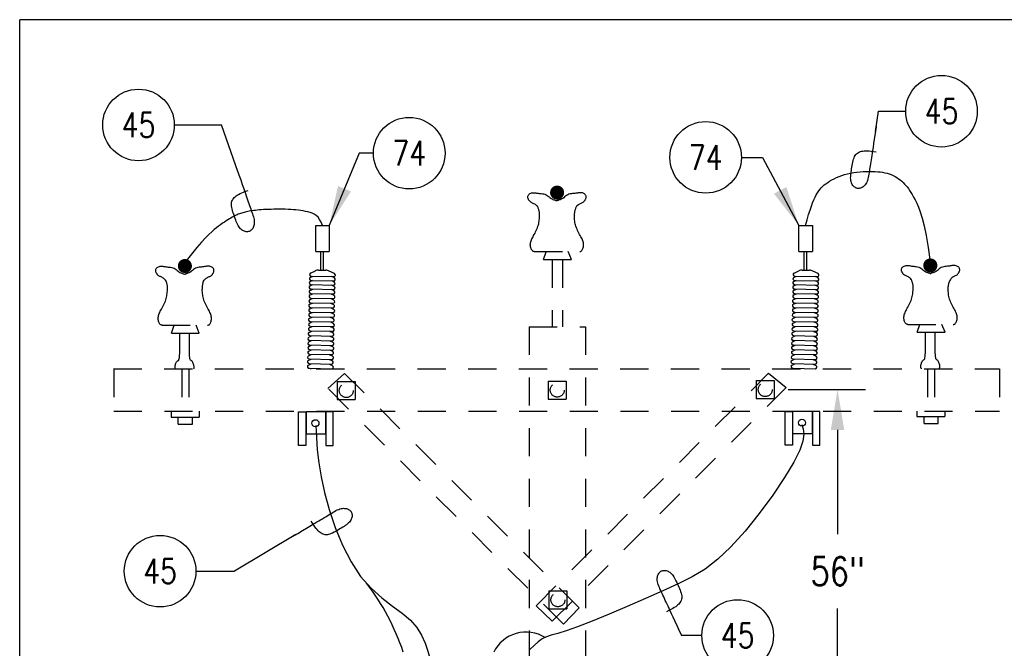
# Model space of a CAD drawing. Extents: x 0 to 7.1, y 0 to 9.85.
# Tile 3 of 4: x 0 to 4.37, y 7.06 to 9.85. Entities that reach past the tile are written whole.
import ezdxf
from ezdxf.enums import TextEntityAlignment as Align

# ---------------------------------------------------------------- set-up
doc = ezdxf.new("R2010")
doc.units = 0
doc.header["$MEASUREMENT"] = 0
doc.linetypes.add('HIDDEN2', pattern=[0.1875, 0.125, -0.0625])
doc.layers.get('0').update_dxf_attribs({"color": 2, "linetype": 'CONTINUOUS'})
doc.layers.add('E-DETL', color=2, linetype='CONTINUOUS')
doc.layers.add('E-DETL-TEXT', color=3, linetype='CONTINUOUS')
doc.styles.add('ROMANS', font='ROMANS.SHX', dxfattribs={"width": 0.8})
doc.styles.get("Standard").update_dxf_attribs({"font": 'ROMANS.SHX', "width": 0.8, "height": 0.125})

# ---------------------------------------------------------------- blocks, each defined once
blk = doc.blocks.new('LOOP')
blk.add_lwpolyline([(-1.119, 0), (-1.115, 0), (-0.947, 0), (-0.809, 0), (-0.694, 0), (-0.6, 0), (-0.523, 0), (-0.456, 0), (-0.397, 0), (-0.341, 0), (-0.288, 0), (-0.238, 0), (-0.189, 0), (-0.142, 0), (-0.097, 0), (-0.053, 0), (-0.01, 0), (0.033, 0), (0.074, 0), (0.114, -0.001), (0.153, -0.003), (0.19, -0.006), (0.226, -0.011), (0.259, -0.017), (0.289, -0.025), (0.317, -0.036), (0.343, -0.048), (0.365, -0.063), (0.386, -0.079), (0.403, -0.095), (0.419, -0.113), (0.432, -0.131), (0.442, -0.15), (0.45, -0.168), (0.456, -0.186), (0.46, -0.204), (0.461, -0.223), (0.46, -0.241), (0.456, -0.259), (0.45, -0.277), (0.442, -0.295), (0.432, -0.313), (0.419, -0.331), (0.404, -0.348), (0.387, -0.365), (0.367, -0.38), (0.345, -0.394), (0.32, -0.406), (0.293, -0.416), (0.264, -0.425), (0.232, -0.431), (0.198, -0.435), (0.162, -0.438), (0.124, -0.44), (0.086, -0.441), (0.045, -0.441), (0.004, -0.441), (-0.038, -0.441), (-0.08, -0.441), (-0.122, -0.44), (-0.163, -0.438), (-0.202, -0.435), (-0.24, -0.43), (-0.275, -0.424), (-0.307, -0.416), (-0.336, -0.405), (-0.362, -0.392), (-0.384, -0.377), (-0.404, -0.359), (-0.421, -0.339), (-0.436, -0.316), (-0.45, -0.292), (-0.461, -0.264), (-0.471, -0.235), (-0.48, -0.202), (-0.488, -0.166), (-0.494, -0.125), (-0.499, -0.08), (-0.502, -0.03), (-0.505, 0.027), (-0.505, 0.09)])

msp = doc.modelspace()

# ---------------------------------------------------------------- linework, layer by layer
at = {"layer": 'E-DETL'}
for p in [(7.1036, 9.8484), (0, 0)]:
    msp.add_line(p, (0, 9.8484), dxfattribs=at)
at = {"layer": 'E-DETL', "color": 4}
for p, q in [((1.3145, 8.9337), (1.3743, 8.9337)), ((1.3145, 8.819), (1.3145, 8.9337)), ((1.3743, 8.9337), (1.3743, 8.819)), ((3.4607, 8.9337), (3.5205, 8.9337)), ((3.4607, 8.819), (3.4607, 8.9337)), ((3.5205, 8.9337), (3.5205, 8.819)), ((1.3145, 8.819), (1.3743, 8.819)), ((1.3377, 8.7361), (1.3377, 8.819)), ((1.3492, 8.7359), (1.3492, 8.819)), ((3.4607, 8.819), (3.5205, 8.819)), ((3.4839, 8.7362), (3.4839, 8.819)), ((3.4954, 8.7359), (3.4954, 8.819)), ((1.2907, 8.7037), (1.3028, 8.7091)), ((1.2915, 8.7231), (1.3137, 8.7329)), ((1.2954, 8.7093), (1.3954, 8.7071)), ((1.3275, 8.7364), (1.36, 8.7357)), ((1.3986, 8.7207), (1.374, 8.7314)), ((1.3979, 8.7013), (1.3849, 8.707)), ((3.4385, 8.7037), (3.4506, 8.7091)), ((3.4393, 8.7231), (3.4603, 8.7324)), ((3.4432, 8.7093), (3.5432, 8.7071)), ((3.4753, 8.7364), (3.5078, 8.7357)), ((3.5464, 8.7207), (3.5218, 8.7314)), ((3.5457, 8.7013), (3.5326, 8.707)), ((1.29, 8.666), (1.3021, 8.6714)), ((1.2901, 8.6857), (1.3022, 8.6911)), ((1.294, 8.6719), (1.3939, 8.6697)), ((1.2947, 8.6899), (1.3946, 8.6877)), ((1.3971, 8.6636), (1.3841, 8.6693)), ((1.3972, 8.6833), (1.3842, 8.689)), ((3.4377, 8.666), (3.4499, 8.6714)), ((3.4378, 8.6857), (3.45, 8.6911)), ((3.4418, 8.6719), (3.5417, 8.6697)), ((3.4425, 8.6899), (3.5424, 8.6877)), ((3.5449, 8.6636), (3.5319, 8.6693)), ((3.545, 8.6833), (3.532, 8.689)), ((1.2895, 8.646), (1.3016, 8.6513)), ((1.2897, 8.6257), (1.3019, 8.6311)), ((1.2935, 8.6321), (1.3934, 8.63)), ((1.2939, 8.6522), (1.3938, 8.65)), ((1.3967, 8.6436), (1.3837, 8.6492)), ((1.3969, 8.6233), (1.3839, 8.629)), ((3.4373, 8.646), (3.4494, 8.6513)), ((3.4375, 8.6257), (3.4496, 8.6311)), ((3.4413, 8.6321), (3.5412, 8.63)), ((3.4417, 8.6522), (3.5416, 8.65)), ((3.5445, 8.6436), (3.5315, 8.6492)), ((3.5447, 8.6233), (3.5317, 8.629)), ((1.288, 8.5845), (1.3002, 8.5898)), ((1.2886, 8.6049), (1.3008, 8.6102)), ((1.2926, 8.591), (1.3925, 8.5889)), ((1.2937, 8.6119), (1.3936, 8.6097)), ((1.3952, 8.5821), (1.3822, 8.5877)), ((1.3958, 8.6024), (1.3828, 8.6081)), ((3.4358, 8.5845), (3.448, 8.5898)), ((3.4364, 8.6049), (3.4485, 8.6102)), ((3.4404, 8.591), (3.5403, 8.5889)), ((3.4415, 8.6119), (3.5414, 8.6097)), ((3.543, 8.5821), (3.53, 8.5877)), ((3.5436, 8.6024), (3.5306, 8.6081)), ((1.2863, 8.5217), (1.2984, 8.5271)), ((1.2878, 8.5427), (1.2999, 8.5481)), ((1.2885, 8.5638), (1.3006, 8.5691)), ((1.2918, 8.5289), (1.3917, 8.5267)), ((1.292, 8.5706), (1.3919, 8.5685)), ((1.2924, 8.5499), (1.3923, 8.5478)), ((1.395, 8.5403), (1.3819, 8.546)), ((1.3956, 8.5614), (1.3826, 8.567)), ((3.4341, 8.5217), (3.4462, 8.5271)), ((3.4356, 8.5427), (3.4477, 8.5481)), ((3.4363, 8.5638), (3.4484, 8.5691)), ((3.4396, 8.5289), (3.5395, 8.5267)), ((3.4398, 8.5706), (3.5397, 8.5685)), ((3.4402, 8.5499), (3.5401, 8.5478)), ((3.5428, 8.5403), (3.5297, 8.546)), ((3.5434, 8.5614), (3.5304, 8.567)), ((1.2861, 8.4801), (1.2982, 8.4854)), ((1.287, 8.5009), (1.2991, 8.5063)), ((1.2902, 8.5079), (1.3902, 8.5057)), ((1.291, 8.4871), (1.3909, 8.4849)), ((1.3933, 8.4777), (1.3803, 8.4833)), ((1.3934, 8.5193), (1.3804, 8.525)), ((1.3942, 8.4985), (1.3812, 8.5042)), ((3.4339, 8.4801), (3.446, 8.4854)), ((3.4348, 8.5009), (3.4469, 8.5063)), ((3.438, 8.5079), (3.5379, 8.5057)), ((3.4388, 8.4871), (3.5387, 8.4849)), ((3.5411, 8.4777), (3.5281, 8.4833)), ((3.5412, 8.5193), (3.5282, 8.525)), ((3.542, 8.4985), (3.5289, 8.5042)), ((1.2844, 8.4383), (1.2965, 8.4436)), ((1.2851, 8.4593), (1.2972, 8.4646)), ((1.2891, 8.4454), (1.389, 8.4433)), ((1.2901, 8.4662), (1.39, 8.4641)), ((1.3915, 8.4359), (1.3785, 8.4416)), ((1.3923, 8.4568), (1.3792, 8.4625)), ((3.4322, 8.4383), (3.4443, 8.4436)), ((3.4329, 8.4593), (3.445, 8.4646)), ((3.4369, 8.4454), (3.5368, 8.4433)), ((3.4379, 8.4662), (3.5378, 8.4641)), ((3.5393, 8.4359), (3.5263, 8.4416)), ((3.54, 8.4568), (3.527, 8.4625)), ((1.2842, 8.3971), (1.2963, 8.4024)), ((1.2843, 8.4175), (1.2964, 8.4228)), ((1.2883, 8.4244), (1.3883, 8.4223)), ((1.2883, 8.4036), (1.3882, 8.4015)), ((1.3914, 8.3947), (1.3783, 8.4003)), ((1.3915, 8.415), (1.3784, 8.4207)), ((3.432, 8.3971), (3.4441, 8.4024)), ((3.4321, 8.4175), (3.4442, 8.4228)), ((3.4361, 8.4244), (3.536, 8.4223)), ((3.4361, 8.4036), (3.536, 8.4015)), ((3.5391, 8.3947), (3.5261, 8.4003)), ((3.5393, 8.415), (3.5262, 8.4207)), ((1.2829, 8.3556), (1.295, 8.3609)), ((1.2837, 8.3766), (1.2958, 8.382)), ((1.2877, 8.3628), (1.3876, 8.3606)), ((1.2882, 8.3832), (1.3881, 8.3811)), ((1.39, 8.3532), (1.377, 8.3588)), ((1.3909, 8.3742), (1.3778, 8.3799)), ((3.4307, 8.3556), (3.4428, 8.3609)), ((3.4315, 8.3766), (3.4436, 8.382)), ((3.4355, 8.3628), (3.5354, 8.3606)), ((3.4359, 8.3832), (3.5359, 8.3811)), ((3.5378, 8.3532), (3.5248, 8.3588)), ((3.5387, 8.3742), (3.5256, 8.3799)), ((1.2818, 8.3349), (1.2939, 8.3402)), ((1.2825, 8.3138), (1.2946, 8.3191)), ((1.2858, 8.321), (1.3857, 8.3189)), ((1.2868, 8.3417), (1.3867, 8.3396)), ((1.389, 8.3325), (1.376, 8.3381)), ((1.3897, 8.3114), (1.3767, 8.317)), ((3.4296, 8.3349), (3.4417, 8.3402)), ((3.4303, 8.3138), (3.4424, 8.3191)), ((3.4336, 8.321), (3.5335, 8.3189)), ((3.4346, 8.3417), (3.5345, 8.3396)), ((3.5368, 8.3325), (3.5238, 8.3381)), ((3.5375, 8.3114), (3.5244, 8.317)), ((1.2865, 8.2999), (1.3864, 8.2978)), ((1.2917, 8.2974), (1.2939, 8.2983)), ((3.4343, 8.2999), (3.5342, 8.2978)), ((3.4395, 8.2974), (3.4416, 8.2983)), ((1.2389, 8.1063), (1.2715, 8.1063)), ((1.2389, 7.957), (1.2389, 8.1063)), ((1.2715, 8.1063), (1.2715, 7.957)), ((1.2733, 8.1074), (1.3583, 8.1074)), ((1.2733, 8.0066), (1.2733, 8.1074)), ((1.3583, 8.1074), (1.3583, 8.0066)), ((1.3927, 8.1063), (1.3601, 8.1063)), ((1.3601, 8.1063), (1.3601, 7.957)), ((1.3927, 7.957), (1.3927, 8.1063)), ((3.3995, 8.1083), (3.4321, 8.1083)), ((3.3995, 7.959), (3.3995, 8.1083)), ((3.4321, 8.1083), (3.4321, 7.959)), ((3.4339, 8.1094), (3.5189, 8.1094)), ((3.4339, 8.0086), (3.4339, 8.1094)), ((3.5189, 8.1094), (3.5189, 8.0086)), ((3.5533, 8.1083), (3.5207, 8.1083)), ((3.5207, 8.1083), (3.5207, 7.959)), ((3.5533, 7.959), (3.5533, 8.1083)), ((1.3583, 8.0066), (1.2733, 8.0066)), ((3.5189, 8.0086), (3.4339, 8.0086)), ((3.4321, 7.959), (3.3995, 7.959)), ((3.5207, 7.959), (3.5533, 7.959)), ((1.2715, 7.957), (1.2389, 7.957)), ((1.3601, 7.957), (1.3927, 7.957))]:
    msp.add_line(p, q, dxfattribs=at)
at = {"layer": 'E-DETL', "linetype": 'HIDDEN2'}
for p, q in [((2.285, 8.818), (2.4871, 8.818)), ((2.3264, 8.7828), (2.3382, 8.8173)), ((2.4504, 8.7828), (2.4357, 8.8183)), ((2.3264, 8.7828), (2.4504, 8.7828)), ((2.3641, 8.7828), (2.3641, 8.4845)), ((2.4112, 8.7828), (2.4112, 8.4845)), ((0.6324, 8.4914), (0.8345, 8.4914)), ((0.6738, 8.4563), (0.6856, 8.4908)), ((0.7978, 8.4563), (0.7831, 8.4918)), ((2.2623, 8.4845), (2.2623, 6.8414)), ((2.2623, 8.4845), (2.5123, 8.4845)), ((2.5123, 8.4845), (2.5123, 4.4571)), ((3.9443, 8.4948), (4.1464, 8.4948)), ((3.9856, 8.4596), (3.9975, 8.4941)), ((4.1097, 8.4596), (4.095, 8.4951)), ((0.6738, 8.4563), (0.7978, 8.4563)), ((3.9856, 8.4596), (4.1097, 8.4596)), ((0.4171, 8.297), (4.3512, 8.297)), ((0.4179, 8.297), (0.4179, 8.1095)), ((0.7202, 8.297), (0.7202, 8.1095)), ((0.7515, 8.297), (0.7515, 8.1095)), ((1.4431, 8.2773), (1.3688, 8.2102)), ((2.4843, 7.2362), (1.4431, 8.2773)), ((2.2934, 7.2453), (3.3256, 8.2775)), ((3.3256, 8.2775), (3.404, 8.2144)), ((4.0321, 8.297), (4.0321, 8.1095)), ((4.0634, 8.297), (4.0634, 8.1095)), ((4.3512, 8.297), (4.3512, 8.1095)), ((1.4104, 8.2412), (1.4104, 8.1612)), ((1.4104, 8.2412), (1.4904, 8.2412)), ((1.4904, 8.2412), (1.4904, 8.1612)), ((2.3473, 8.2432), (2.3473, 8.1632)), ((2.3473, 8.2432), (2.4273, 8.2432)), ((2.4273, 8.2432), (2.4273, 8.1632)), ((3.271, 8.2455), (3.271, 8.1655)), ((3.271, 8.2455), (3.351, 8.2455)), ((3.351, 8.2455), (3.351, 8.1655)), ((2.4154, 7.1636), (1.3688, 8.2102)), ((2.3654, 7.1759), (3.404, 8.2144)), ((1.4104, 8.1612), (1.4904, 8.1612)), ((2.3473, 8.1632), (2.4273, 8.1632)), ((3.271, 8.1655), (3.351, 8.1655)), ((0.4179, 8.1095), (4.3512, 8.1095)), ((0.6722, 8.1095), (0.6722, 8.0831)), ((0.7972, 8.1095), (0.7972, 8.0831)), ((3.9841, 8.1095), (3.9841, 8.0864)), ((4.1091, 8.1095), (4.1091, 8.0864)), ((0.6722, 8.0831), (0.7972, 8.0831)), ((0.7043, 8.0519), (0.7043, 8.0831)), ((0.7043, 8.0519), (0.7668, 8.0519)), ((0.7668, 8.0519), (0.7668, 8.0831)), ((3.9841, 8.0864), (4.1091, 8.0864)), ((4.0162, 8.0552), (4.0162, 8.0864)), ((4.0162, 8.0552), (4.0787, 8.0552)), ((4.0787, 8.0552), (4.0787, 8.0864)), ((2.3503, 7.3117), (2.3503, 7.2317)), ((2.3503, 7.3117), (2.4303, 7.3117)), ((2.4303, 7.3117), (2.4303, 7.2317)), ((2.2934, 7.2453), (2.3654, 7.1759)), ((2.3503, 7.2317), (2.4303, 7.2317)), ((2.4843, 7.2362), (2.4154, 7.1636))]:
    msp.add_line(p, q, dxfattribs=at)
at = {"layer": 'E-DETL'}
for points in [[(3.4906, 8.9337), (3.4975, 8.9595), (3.5039, 8.9823), (3.5101, 9.0022), (3.516, 9.0196), (3.5217, 9.0348), (3.5272, 9.0481), (3.5326, 9.0597), (3.538, 9.07), (3.5433, 9.0792), (3.5487, 9.0875), (3.5543, 9.095), (3.5602, 9.1019), (3.5665, 9.1082), (3.5732, 9.1142), (3.5805, 9.1199), (3.5885, 9.1255), (3.5972, 9.1311), (3.6067, 9.1366), (3.6168, 9.142), (3.6276, 9.1472), (3.6391, 9.1521), (3.6511, 9.1567), (3.6636, 9.1608), (3.6767, 9.1643), (3.6902, 9.1673), (3.7041, 9.1697), (3.7181, 9.1716), (3.7322, 9.173), (3.7463, 9.1739), (3.7601, 9.1745), (3.7736, 9.1746), (3.7865, 9.1745), (3.7989, 9.174), (3.8107, 9.1732), (3.8219, 9.1721), (3.8326, 9.1706), (3.8428, 9.1686), (3.8525, 9.1663), (3.8618, 9.1634), (3.8708, 9.1601), (3.8794, 9.1563), (3.8876, 9.1519), (3.8955, 9.1472), (3.9031, 9.142), (3.9103, 9.1365), (3.9172, 9.1307), (3.9237, 9.1247), (3.9299, 9.1185), (3.9358, 9.112), (3.9414, 9.1052), (3.947, 9.0979), (3.9525, 9.09), (3.9581, 9.0811), (3.964, 9.0712), (3.9702, 9.0601), (3.9768, 9.0475), (3.984, 9.0332), (3.9917, 9.0159), (3.9998, 8.9943), (4.0083, 8.9669), (4.017, 8.9324), (4.026, 8.8893), (4.0351, 8.8364), (4.0443, 8.7723)], [(1.3444, 8.9337), (1.3387, 8.9491), (1.3322, 8.9615), (1.3249, 8.9713), (1.3168, 8.9789), (1.3082, 8.9846), (1.2991, 8.9889), (1.2896, 8.9921), (1.2798, 8.9946), (1.2697, 8.9968), (1.2594, 8.9988), (1.2489, 9.0005), (1.238, 9.0019), (1.2269, 9.0032), (1.2155, 9.0042), (1.2037, 9.005), (1.1916, 9.0056), (1.1791, 9.006), (1.1664, 9.0063), (1.1536, 9.0064), (1.1409, 9.0064), (1.1284, 9.0062), (1.1161, 9.0059), (1.1044, 9.0055), (1.0932, 9.005), (1.0827, 9.0045), (1.0729, 9.0038), (1.0637, 9.0031), (1.0551, 9.0024), (1.0471, 9.0015), (1.0395, 9.0006), (1.0324, 8.9997), (1.0257, 8.9986), (1.0193, 8.9976), (1.0132, 8.9964), (1.0073, 8.9952), (1.0017, 8.994), (0.9963, 8.9926), (0.9911, 8.9911), (0.9859, 8.9895), (0.9809, 8.9878), (0.9759, 8.986), (0.9709, 8.984), (0.9659, 8.9818), (0.9607, 8.9794), (0.9554, 8.9768), (0.9498, 8.9739), (0.944, 8.9707), (0.9378, 8.9673), (0.9313, 8.9634), (0.9243, 8.9592), (0.917, 8.9546), (0.9092, 8.9495), (0.901, 8.944), (0.8924, 8.9378), (0.8833, 8.9311), (0.8738, 8.9238), (0.8637, 8.9157), (0.8526, 8.906), (0.84, 8.8941), (0.8252, 8.8789), (0.8077, 8.8598), (0.787, 8.8358), (0.7625, 8.8061), (0.7336, 8.7698)], [(1.3155, 8.0464), (1.318, 7.9929), (1.3218, 7.9379), (1.3281, 7.8798), (1.3382, 7.8171), (1.3533, 7.7482), (1.3744, 7.6725), (1.4015, 7.5932), (1.4341, 7.5145), (1.4718, 7.4406), (1.5142, 7.3757), (1.5606, 7.3226), (1.6086, 7.2796), (1.6556, 7.2436), (1.6988, 7.2117), (1.7356, 7.1807), (1.7639, 7.1483), (1.7849, 7.1142), (1.8005, 7.0789), (1.8123, 7.0427), (1.8223, 7.0061)], [(3.4742, 8.0507), (3.4796, 8.0304), (3.4818, 8.0068), (3.4777, 7.9766), (3.4641, 7.9365), (3.4379, 7.8831), (3.3971, 7.8149), (3.3447, 7.7366), (3.2848, 7.6548), (3.2215, 7.576), (3.159, 7.5066), (3.1003, 7.4514), (3.0436, 7.4082), (2.9859, 7.373), (2.9244, 7.3418), (2.8561, 7.3107), (2.7795, 7.2767), (2.6982, 7.2413), (2.6174, 7.207), (2.5422, 7.1761), (2.4775, 7.1511), (2.4272, 7.1337), (2.3894, 7.1221), (2.3611, 7.1139), (2.3391, 7.1065), (2.3203, 7.0974), (2.3022, 7.0847), (2.2842, 7.0686), (2.2663, 7.05)]]:
    msp.add_lwpolyline(points, dxfattribs=at)
at = {"layer": 'E-DETL', "linetype": 'HIDDEN2', "const_width": 0.0312}
for points in [[(2.3712, 9.0804, 1), (2.4024, 9.0804, 1)], [(0.718, 8.7542, 1), (0.7492, 8.7542, 1)], [(4.0286, 8.7566, 1), (4.0599, 8.7566, 1)]]:
    msp.add_lwpolyline(points, format="xyb", close=True, dxfattribs=at)
at = {"layer": 'E-DETL', "linetype": 'HIDDEN2'}
for points in [[(2.285, 8.818), (2.2834, 8.8182), (2.2818, 8.8185), (2.2803, 8.819), (2.2787, 8.8198), (2.2771, 8.821), (2.2754, 8.8229), (2.2738, 8.8254), (2.2722, 8.8283), (2.2708, 8.8316), (2.2696, 8.8353), (2.2686, 8.8392), (2.268, 8.8434), (2.2677, 8.8477), (2.2679, 8.8521), (2.2684, 8.8565), (2.2694, 8.861), (2.2708, 8.8655), (2.2725, 8.8701), (2.2747, 8.8747), (2.2771, 8.8795), (2.2798, 8.8845), (2.2826, 8.8896), (2.2856, 8.8949), (2.2886, 8.9004), (2.2915, 8.9061), (2.2944, 8.9121), (2.297, 8.9182), (2.2995, 8.9244), (2.3016, 8.9305), (2.3034, 8.9364), (2.3049, 8.9421), (2.306, 8.9476), (2.3068, 8.9532), (2.3075, 8.959), (2.308, 8.965), (2.3088, 8.9765, 0.151292), (2.298, 9.0215), (2.3001, 9.0179), (2.2973, 9.0215), (2.2942, 9.0245), (2.2909, 9.0269), (2.2875, 9.029), (2.2841, 9.0307), (2.2809, 9.0322), (2.2778, 9.0335), (2.275, 9.0348), (2.2724, 9.0361), (2.2701, 9.0374), (2.2681, 9.0388), (2.2664, 9.0404), (2.265, 9.042), (2.2637, 9.0437), (2.2625, 9.0455), (2.2614, 9.0472), (2.2603, 9.0489), (2.2593, 9.0506), (2.2584, 9.0525), (2.2576, 9.0544), (2.257, 9.0566), (2.2566, 9.0591), (2.2566, 9.0617), (2.2569, 9.0644), (2.2577, 9.0671), (2.2591, 9.0696), (2.261, 9.072), (2.2634, 9.0741), (2.2663, 9.0759), (2.2695, 9.0774), (2.273, 9.0786), (2.2767, 9.0793), (2.2805, 9.0798), (2.2843, 9.0798), (2.2881, 9.0796), (2.2917, 9.0791)], [(2.4871, 8.818), (2.4887, 8.8182), (2.4903, 8.8185), (2.4919, 8.819), (2.4934, 8.8198), (2.4951, 8.821), (2.4967, 8.8229), (2.4984, 8.8254), (2.4999, 8.8283), (2.5013, 8.8316), (2.5025, 8.8353), (2.5035, 8.8392), (2.5041, 8.8434), (2.5044, 8.8477), (2.5043, 8.8521), (2.5037, 8.8565), (2.5027, 8.861), (2.5013, 8.8655), (2.4996, 8.8701), (2.4974, 8.8747), (2.495, 8.8795), (2.4924, 8.8845), (2.4895, 8.8896), (2.4865, 8.8949), (2.4835, 8.9004), (2.4806, 8.9061), (2.4777, 8.9121), (2.4751, 8.9182), (2.4726, 8.9244), (2.4705, 8.9305), (2.4687, 8.9364), (2.4672, 8.9421), (2.4661, 8.9476), (2.4653, 8.9532), (2.4646, 8.959), (2.4641, 8.965), (2.4633, 8.9765, -0.151292), (2.4741, 9.0215), (2.472, 9.0179), (2.4748, 9.0215), (2.4779, 9.0245), (2.4812, 9.0269), (2.4846, 9.029), (2.488, 9.0307), (2.4912, 9.0322), (2.4943, 9.0335), (2.4971, 9.0348), (2.4997, 9.0361), (2.502, 9.0374), (2.504, 9.0388), (2.5057, 9.0404), (2.5072, 9.042), (2.5084, 9.0437), (2.5096, 9.0455), (2.5107, 9.0472), (2.5118, 9.0489), (2.5128, 9.0506), (2.5137, 9.0525), (2.5145, 9.0544), (2.5151, 9.0566), (2.5155, 9.0591), (2.5155, 9.0617), (2.5152, 9.0644), (2.5144, 9.0671), (2.5131, 9.0696), (2.5111, 9.072), (2.5087, 9.0741), (2.5058, 9.0759), (2.5026, 9.0774), (2.4991, 9.0786), (2.4954, 9.0793), (2.4916, 9.0798), (2.4878, 9.0798), (2.484, 9.0796), (2.4804, 9.0791)], [(0.6324, 8.4914), (0.6308, 8.4917), (0.6292, 8.4919), (0.6277, 8.4924), (0.6261, 8.4932), (0.6244, 8.4945), (0.6228, 8.4964), (0.6211, 8.4988), (0.6196, 8.5017), (0.6182, 8.5051), (0.617, 8.5088), (0.616, 8.5127), (0.6154, 8.5168), (0.6151, 8.5211), (0.6153, 8.5255), (0.6158, 8.53), (0.6168, 8.5345), (0.6182, 8.539), (0.6199, 8.5435), (0.6221, 8.5482), (0.6245, 8.553), (0.6272, 8.5579), (0.63, 8.563), (0.633, 8.5683), (0.636, 8.5739), (0.6389, 8.5796), (0.6418, 8.5856), (0.6444, 8.5917), (0.6469, 8.5978), (0.649, 8.6039), (0.6508, 8.6098), (0.6523, 8.6155), (0.6534, 8.6211), (0.6542, 8.6267), (0.6549, 8.6324), (0.6564, 8.6494, 0.098667), (0.653, 8.6797), (0.6521, 8.6824), (0.65, 8.6871), (0.6475, 8.6913), (0.6447, 8.6949), (0.6416, 8.6979), (0.6383, 8.7004), (0.6349, 8.7024), (0.6315, 8.7041), (0.6283, 8.7056), (0.6252, 8.707), (0.6224, 8.7083), (0.6198, 8.7096), (0.6175, 8.7109), (0.6155, 8.7123), (0.6138, 8.7138), (0.6124, 8.7155), (0.6111, 8.7172), (0.6099, 8.7189), (0.6088, 8.7207), (0.6077, 8.7224), (0.6067, 8.7241), (0.6058, 8.7259), (0.605, 8.7279), (0.6044, 8.7301), (0.604, 8.7325), (0.604, 8.7351), (0.6043, 8.7379), (0.6051, 8.7405), (0.6065, 8.7431), (0.6084, 8.7455), (0.6108, 8.7476), (0.6137, 8.7494), (0.6169, 8.7509), (0.6204, 8.752), (0.6241, 8.7528), (0.6279, 8.7532), (0.6317, 8.7533), (0.6355, 8.7531), (0.6391, 8.7525)], [(3.9443, 8.4948), (3.9427, 8.495), (3.9411, 8.4953), (3.9395, 8.4957), (3.9379, 8.4965), (3.9363, 8.4978), (3.9347, 8.4997), (3.933, 8.5022), (3.9315, 8.5051), (3.93, 8.5084), (3.9288, 8.5121), (3.9279, 8.516), (3.9273, 8.5202), (3.927, 8.5245), (3.9271, 8.5289), (3.9277, 8.5333), (3.9286, 8.5378), (3.93, 8.5423), (3.9318, 8.5469), (3.9339, 8.5515), (3.9364, 8.5563), (3.939, 8.5613), (3.9419, 8.5664), (3.9449, 8.5717), (3.9479, 8.5772), (3.9508, 8.5829), (3.9537, 8.5889), (3.9563, 8.595), (3.9587, 8.6012), (3.9609, 8.6073), (3.9627, 8.6132), (3.9642, 8.6189), (3.9653, 8.6244), (3.9661, 8.63), (3.9668, 8.6358), (3.9681, 8.6514, 0.156463), (3.9575, 8.6979), (3.9594, 8.6947), (3.9566, 8.6983), (3.9535, 8.7013), (3.9502, 8.7037), (3.9468, 8.7058), (3.9434, 8.7075), (3.9402, 8.709), (3.9371, 8.7103), (3.9343, 8.7116), (3.9317, 8.7129), (3.9294, 8.7142), (3.9274, 8.7156), (3.9257, 8.7172), (3.9242, 8.7188), (3.9229, 8.7205), (3.9218, 8.7222), (3.9207, 8.724), (3.9196, 8.7257), (3.9186, 8.7274), (3.9176, 8.7292), (3.9169, 8.7312), (3.9163, 8.7334), (3.9159, 8.7359), (3.9159, 8.7385), (3.9162, 8.7412), (3.917, 8.7439), (3.9183, 8.7464), (3.9203, 8.7488), (3.9227, 8.7509), (3.9256, 8.7527), (3.9288, 8.7542), (3.9323, 8.7554), (3.936, 8.7561), (3.9398, 8.7565), (3.9436, 8.7566), (3.9474, 8.7564), (3.951, 8.7559)], [(4.1464, 8.4948), (4.148, 8.495), (4.1496, 8.4953), (4.1511, 8.4957), (4.1527, 8.4965), (4.1543, 8.4978), (4.156, 8.4997), (4.1576, 8.5022), (4.1592, 8.5051), (4.1606, 8.5084), (4.1618, 8.5121), (4.1628, 8.516), (4.1634, 8.5202), (4.1636, 8.5245), (4.1635, 8.5289), (4.163, 8.5333), (4.162, 8.5378), (4.1606, 8.5423), (4.1588, 8.5469), (4.1567, 8.5515), (4.1543, 8.5563), (4.1516, 8.5613), (4.1488, 8.5664), (4.1458, 8.5717), (4.1428, 8.5772), (4.1398, 8.5829), (4.137, 8.5889), (4.1343, 8.595), (4.1319, 8.6012), (4.1298, 8.6073), (4.128, 8.6132), (4.1265, 8.6189), (4.1254, 8.6244), (4.1245, 8.63), (4.1228, 8.6449, -0.204253), (4.1403, 8.7036, -0.204253)], [(0.8345, 8.4914), (0.8361, 8.4917), (0.8377, 8.4919), (0.8392, 8.4924), (0.8408, 8.4932), (0.8425, 8.4945), (0.8441, 8.4964), (0.8458, 8.4988), (0.8473, 8.5017), (0.8487, 8.5051), (0.8499, 8.5088), (0.8509, 8.5127), (0.8515, 8.5168), (0.8518, 8.5211), (0.8516, 8.5255), (0.8511, 8.53), (0.8501, 8.5345), (0.8487, 8.539), (0.847, 8.5435), (0.8448, 8.5482), (0.8424, 8.553), (0.8398, 8.5579), (0.8369, 8.563), (0.8339, 8.5683), (0.8309, 8.5739), (0.828, 8.5796), (0.8251, 8.5856), (0.8225, 8.5917), (0.82, 8.5978), (0.8179, 8.6039), (0.8161, 8.6098), (0.8146, 8.6155), (0.8135, 8.6211), (0.8127, 8.6267), (0.812, 8.6324), (0.8106, 8.6494, -0.098626), (0.8139, 8.6797), (0.8148, 8.6824), (0.8169, 8.6871), (0.8194, 8.6913), (0.8222, 8.6949), (0.8253, 8.6979), (0.8286, 8.7004), (0.8309, 8.7018)]]:
    msp.add_lwpolyline(points, format="xyb", dxfattribs=at)
for points in [[(2.2917, 9.0791), (2.2952, 9.0785), (2.2989, 9.0779), (2.3027, 9.0774), (2.3069, 9.0769), (2.3115, 9.0764), (2.3166, 9.0759), (2.3221, 9.0753), (2.3277, 9.0744), (2.3332, 9.073), (2.3384, 9.0709), (2.3432, 9.068), (2.3476, 9.0646), (2.3518, 9.061), (2.3558, 9.0575), (2.3599, 9.0544), (2.3641, 9.0519), (2.3683, 9.05), (2.3722, 9.0486), (2.3758, 9.0476), (2.3788, 9.0467), (2.3812, 9.0459), (2.3829, 9.0453), (2.3842, 9.0446), (2.3852, 9.044), (2.3861, 9.0434)], [(2.4804, 9.0791), (2.4769, 9.0785), (2.4733, 9.0779), (2.4694, 9.0774), (2.4652, 9.0769), (2.4606, 9.0764), (2.4555, 9.0759), (2.45, 9.0753), (2.4444, 9.0744), (2.4389, 9.073), (2.4337, 9.0709), (2.4289, 9.068), (2.4245, 9.0646), (2.4203, 9.061), (2.4163, 9.0575), (2.4122, 9.0544), (2.408, 9.0519), (2.4038, 9.05), (2.3999, 9.0486), (2.3963, 9.0476), (2.3933, 9.0467), (2.391, 9.0459), (2.3892, 9.0453), (2.3879, 9.0446), (2.3869, 9.044), (2.3861, 9.0434)], [(0.6391, 8.7525), (0.6426, 8.7519), (0.6463, 8.7514), (0.6501, 8.7508), (0.6543, 8.7503), (0.6589, 8.7498), (0.664, 8.7494), (0.6695, 8.7487), (0.6751, 8.7478), (0.6806, 8.7464), (0.6858, 8.7443), (0.6906, 8.7415), (0.695, 8.7381), (0.6992, 8.7345), (0.7032, 8.7309), (0.7073, 8.7278), (0.7115, 8.7254), (0.7157, 8.7235), (0.7196, 8.7221), (0.7232, 8.721), (0.7262, 8.7202), (0.7286, 8.7194), (0.7303, 8.7187), (0.7316, 8.7181), (0.7326, 8.7174), (0.7335, 8.7168)], [(0.8278, 8.7525), (0.8243, 8.7519), (0.8207, 8.7514), (0.8168, 8.7508), (0.8126, 8.7503), (0.808, 8.7498), (0.8029, 8.7494), (0.7974, 8.7487), (0.7918, 8.7478), (0.7863, 8.7464), (0.7811, 8.7443), (0.7763, 8.7415), (0.7719, 8.7381), (0.7677, 8.7345), (0.7637, 8.7309), (0.7596, 8.7278), (0.7554, 8.7254), (0.7512, 8.7235), (0.7473, 8.7221), (0.7437, 8.721), (0.7407, 8.7202), (0.7384, 8.7194), (0.7366, 8.7187), (0.7353, 8.7181), (0.7343, 8.7174), (0.7335, 8.7168)], [(0.8309, 8.7018), (0.832, 8.7024), (0.8354, 8.7041), (0.8386, 8.7056), (0.8417, 8.707), (0.8445, 8.7083), (0.8471, 8.7096), (0.8494, 8.7109), (0.8514, 8.7123), (0.8531, 8.7138), (0.8546, 8.7155), (0.8558, 8.7172), (0.857, 8.7189), (0.8581, 8.7207), (0.8592, 8.7224), (0.8602, 8.7241), (0.8611, 8.7259), (0.8619, 8.7279), (0.8625, 8.7301), (0.8629, 8.7325), (0.8629, 8.7351), (0.8626, 8.7379), (0.8618, 8.7405), (0.8604, 8.7431), (0.8585, 8.7455), (0.8561, 8.7476), (0.8532, 8.7494), (0.85, 8.7509), (0.8465, 8.752), (0.8428, 8.7528), (0.839, 8.7532), (0.8352, 8.7533), (0.8314, 8.7531), (0.8278, 8.7525)], [(3.951, 8.7559), (3.9545, 8.7553), (3.9581, 8.7547), (3.962, 8.7542), (3.9662, 8.7536), (3.9708, 8.7532), (3.9759, 8.7527), (3.9814, 8.7521), (3.987, 8.7512), (3.9925, 8.7497), (3.9977, 8.7477), (4.0025, 8.7448), (4.0069, 8.7414), (4.011, 8.7378), (4.0151, 8.7343), (4.0192, 8.7312), (4.0234, 8.7287), (4.0275, 8.7268), (4.0315, 8.7254), (4.0351, 8.7244), (4.0381, 8.7235), (4.0404, 8.7227), (4.0422, 8.722), (4.0435, 8.7214), (4.0445, 8.7208), (4.0453, 8.7202)], [(4.1397, 8.7559), (4.1362, 8.7553), (4.1325, 8.7547), (4.1287, 8.7542), (4.1245, 8.7536), (4.1199, 8.7532), (4.1147, 8.7527), (4.1093, 8.7521), (4.1037, 8.7512), (4.0982, 8.7497), (4.093, 8.7477), (4.0882, 8.7448), (4.0838, 8.7414), (4.0796, 8.7378), (4.0756, 8.7343), (4.0715, 8.7312), (4.0673, 8.7287), (4.0631, 8.7268), (4.0592, 8.7254), (4.0556, 8.7244), (4.0526, 8.7235), (4.0502, 8.7227), (4.0485, 8.722), (4.0472, 8.7214), (4.0462, 8.7208), (4.0453, 8.7202)], [(4.1403, 8.7036), (4.1405, 8.7037), (4.1439, 8.7058), (4.1472, 8.7075), (4.1505, 8.709), (4.1536, 8.7103), (4.1564, 8.7116), (4.1589, 8.7129), (4.1612, 8.7142), (4.1632, 8.7156), (4.165, 8.7172), (4.1664, 8.7188), (4.1677, 8.7205), (4.1689, 8.7222), (4.17, 8.724), (4.1711, 8.7257), (4.1721, 8.7274), (4.173, 8.7292), (4.1738, 8.7312), (4.1744, 8.7334), (4.1748, 8.7359), (4.1748, 8.7385), (4.1745, 8.7412), (4.1737, 8.7439), (4.1723, 8.7464), (4.1704, 8.7488), (4.168, 8.7509), (4.1651, 8.7527), (4.1619, 8.7542), (4.1584, 8.7554), (4.1547, 8.7561), (4.1509, 8.7565), (4.1471, 8.7566), (4.1433, 8.7564), (4.1397, 8.7559)], [(0.6915, 8.297), (0.6909, 8.2982), (0.6903, 8.3001), (0.69, 8.3023), (0.6899, 8.3049), (0.6902, 8.3078), (0.6907, 8.311), (0.6915, 8.3145), (0.6926, 8.3183), (0.6939, 8.3222), (0.6954, 8.3258), (0.6971, 8.3289), (0.6987, 8.3313), (0.7004, 8.3328), (0.7019, 8.3337), (0.7035, 8.3343), (0.7049, 8.3352), (0.7062, 8.3366), (0.7074, 8.3389), (0.7084, 8.3427), (0.7092, 8.3483), (0.7099, 8.3562), (0.7105, 8.3667), (0.7108, 8.3803), (0.711, 8.3965), (0.711, 8.4149), (0.7109, 8.435), (0.7108, 8.4563)], [(0.7733, 8.297), (0.7738, 8.2979), (0.7744, 8.2998), (0.7747, 8.302), (0.7748, 8.3045), (0.7745, 8.3074), (0.774, 8.3106), (0.7732, 8.3142), (0.7721, 8.318), (0.7708, 8.3218), (0.7693, 8.3255), (0.7676, 8.3286), (0.766, 8.331), (0.7643, 8.3325), (0.7627, 8.3334), (0.7612, 8.334), (0.7598, 8.3348), (0.7585, 8.3362), (0.7573, 8.3386), (0.7563, 8.3424), (0.7554, 8.348), (0.7548, 8.3558), (0.7542, 8.3664), (0.7539, 8.38), (0.7537, 8.3962), (0.7537, 8.4145), (0.7537, 8.4346), (0.7539, 8.4559)], [(4.0058, 8.297), (4.0055, 8.2972), (4.0045, 8.2985), (4.0036, 8.2999), (4.0028, 8.3015), (4.0022, 8.3034), (4.0019, 8.3056), (4.0018, 8.3082), (4.002, 8.3111), (4.0025, 8.3143), (4.0033, 8.3178), (4.0044, 8.3216), (4.0058, 8.3255), (4.0073, 8.3291), (4.0089, 8.3323), (4.0106, 8.3347), (4.0122, 8.3362), (4.0138, 8.337), (4.0153, 8.3377), (4.0168, 8.3385), (4.0181, 8.3399), (4.0192, 8.3423), (4.0203, 8.346), (4.0211, 8.3516), (4.0218, 8.3595), (4.0223, 8.3701), (4.0227, 8.3836), (4.0228, 8.3998), (4.0229, 8.4182), (4.0228, 8.4383), (4.0227, 8.4596)], [(4.083, 8.297), (4.0839, 8.2982), (4.0849, 8.2996), (4.0857, 8.3012), (4.0862, 8.3031), (4.0866, 8.3053), (4.0866, 8.3079), (4.0864, 8.3107), (4.0859, 8.314), (4.0851, 8.3175), (4.084, 8.3213), (4.0826, 8.3252), (4.0811, 8.3288), (4.0795, 8.3319), (4.0778, 8.3343), (4.0762, 8.3358), (4.0746, 8.3367), (4.0731, 8.3373), (4.0717, 8.3382), (4.0704, 8.3396), (4.0692, 8.3419), (4.0682, 8.3457), (4.0673, 8.3513), (4.0666, 8.3592), (4.0661, 8.3697), (4.0658, 8.3833), (4.0656, 8.3995), (4.0656, 8.4179), (4.0656, 8.438), (4.0658, 8.4593)]]:
    msp.add_lwpolyline(points, dxfattribs=at)
for centre in [(1.4504, 8.2012), (2.3873, 8.2032), (3.311, 8.2055), (2.3903, 7.2717)]:
    msp.add_circle(centre, 0.0312, dxfattribs=at)
at = {"layer": 'E-DETL', "color": 4}
for centre in [(1.3135, 8.056), (3.4741, 8.058)]:
    msp.add_circle(centre, 0.0156, dxfattribs=at)
for centre, radius, start, end in [((1.2937, 8.6972), 0.00738, 110.3498, 280.0789), ((1.2944, 8.7166), 0.00738, 110.3471, 280.0789), ((1.3269, 8.7083), 0.0281, 88.7709, 122.0002), ((1.3591, 8.7076), 0.0281, 56.9376, 88.7723), ((1.3949, 8.7144), 0.00738, 267.282, 60.5414), ((3.4415, 8.6972), 0.00738, 110.3498, 280.0789), ((3.4422, 8.7166), 0.00738, 110.3471, 280.0789), ((3.4747, 8.7083), 0.0281, 88.7709, 120.8696), ((3.5069, 8.7076), 0.0281, 56.9376, 88.7723), ((3.5427, 8.7144), 0.00738, 267.282, 60.5414), ((1.2929, 8.6595), 0.00738, 110.3462, 280.0789), ((1.293, 8.6792), 0.00738, 110.3462, 280.0789), ((1.3934, 8.6573), 0.00738, 267.282, 60.5414), ((1.3935, 8.677), 0.00738, 267.284, 60.5414), ((1.3941, 8.695), 0.00738, 267.284, 60.5414), ((3.4407, 8.6595), 0.00738, 110.3462, 280.0789), ((3.4408, 8.6792), 0.00738, 110.3462, 280.0789), ((3.5411, 8.6573), 0.00738, 267.282, 60.5414), ((3.5412, 8.677), 0.00738, 267.284, 60.5414), ((3.5419, 8.695), 0.00738, 267.284, 60.5414), ((1.2925, 8.6394), 0.00738, 110.3462, 280.0826), ((1.2927, 8.6192), 0.00738, 110.3462, 280.0826), ((1.3929, 8.6373), 0.00738, 267.2804, 60.5414), ((1.3931, 8.617), 0.00738, 267.284, 60.5414), ((3.4403, 8.6394), 0.00738, 110.3462, 280.0826), ((3.4405, 8.6192), 0.00738, 110.3462, 280.0826), ((3.5407, 8.6373), 0.00738, 267.2804, 60.5414), ((3.5409, 8.617), 0.00738, 267.284, 60.5414), ((1.291, 8.5779), 0.00738, 110.3508, 280.0792), ((1.2916, 8.5983), 0.00738, 110.3471, 280.0792), ((1.3914, 8.5758), 0.00738, 267.282, 60.5414), ((1.392, 8.5961), 0.00738, 267.282, 60.5414), ((3.4388, 8.5779), 0.00738, 110.3508, 280.0792), ((3.4394, 8.5983), 0.00738, 110.3471, 280.0792), ((3.5392, 8.5758), 0.00738, 267.282, 60.5414), ((3.5398, 8.5961), 0.00738, 267.282, 60.5414), ((1.2908, 8.5362), 0.00738, 110.3462, 280.0826), ((1.2914, 8.5572), 0.00738, 110.3471, 280.0789), ((1.3912, 8.534), 0.00738, 267.284, 60.5414), ((1.3919, 8.5551), 0.00738, 267.284, 60.5414), ((3.4385, 8.5362), 0.00738, 110.3462, 280.0826), ((3.4392, 8.5572), 0.00738, 110.3471, 280.0789), ((3.539, 8.534), 0.00738, 267.284, 60.5414), ((3.5397, 8.5551), 0.00738, 267.284, 60.5414), ((1.2892, 8.5152), 0.00738, 110.3462, 280.0826), ((1.29, 8.4944), 0.00738, 110.3471, 280.0826), ((1.3897, 8.513), 0.00738, 267.284, 60.5414), ((1.3904, 8.4922), 0.00738, 267.282, 60.5414), ((3.437, 8.5152), 0.00738, 110.3462, 280.0826), ((3.4378, 8.4944), 0.00738, 110.3471, 280.0826), ((3.5375, 8.513), 0.00738, 267.284, 60.5414), ((3.5382, 8.4922), 0.00738, 267.282, 60.5414), ((1.2881, 8.4527), 0.00738, 110.3471, 280.0826), ((1.2891, 8.4735), 0.00738, 110.3471, 280.0792), ((1.3885, 8.4505), 0.00738, 267.284, 60.5414), ((1.3895, 8.4714), 0.00738, 267.282, 60.5414), ((3.4358, 8.4527), 0.00738, 110.3471, 280.0826), ((3.4369, 8.4735), 0.00738, 110.3471, 280.0792), ((3.5363, 8.4505), 0.00738, 267.284, 60.5414), ((3.5373, 8.4714), 0.00738, 267.282, 60.5414), ((1.2871, 8.3905), 0.00738, 110.3471, 280.0826), ((1.2873, 8.4109), 0.00738, 110.3462, 280.0826), ((1.2873, 8.4317), 0.00738, 110.3462, 280.0789), ((1.3878, 8.4296), 0.00738, 267.284, 60.5414), ((1.3877, 8.4088), 0.00738, 267.284, 60.5414), ((3.4349, 8.3905), 0.00738, 110.3471, 280.0826), ((3.4351, 8.4317), 0.00738, 110.3462, 280.0789), ((3.4351, 8.4109), 0.00738, 110.3462, 280.0826), ((3.5355, 8.4088), 0.00738, 267.284, 60.5414), ((3.5356, 8.4296), 0.00738, 267.284, 60.5414), ((1.2858, 8.349), 0.00738, 110.3462, 280.0826), ((1.2867, 8.3701), 0.00738, 110.3471, 280.0826), ((1.3863, 8.3469), 0.00738, 267.2804, 60.5414), ((1.3871, 8.3679), 0.00738, 267.284, 60.5387), ((1.3876, 8.3884), 0.00738, 267.282, 60.5414), ((3.4336, 8.349), 0.00738, 110.3462, 280.0826), ((3.4344, 8.3701), 0.00738, 110.3471, 280.0826), ((3.5341, 8.3469), 0.00738, 267.2804, 60.5414), ((3.5349, 8.3679), 0.00738, 267.284, 60.5387), ((3.5354, 8.3884), 0.00738, 267.282, 60.5414), ((1.2848, 8.3283), 0.00738, 110.3471, 280.0792), ((1.2855, 8.3072), 0.00738, 110.3471, 280.0826), ((1.3852, 8.3262), 0.00738, 267.282, 60.5414), ((1.3859, 8.3051), 0.00738, 267.282, 60.5387), ((3.4326, 8.3283), 0.00738, 110.3471, 280.0792), ((3.4333, 8.3072), 0.00738, 110.3471, 280.0826), ((3.533, 8.3262), 0.00738, 267.282, 60.5414), ((3.5337, 8.3051), 0.00738, 267.282, 60.5387)]:
    msp.add_arc(centre, radius, start, end, dxfattribs=at)
at = {"layer": 'E-DETL'}
for centre, radius, start, end in [((0.7047, 6.7046), 1.0533, 18.4949, 37.4713), ((2.2489, 6.9686), 0.1596, 57.9438, 153.9266)]:
    msp.add_arc(centre, radius, start, end, dxfattribs=at)
at = {"layer": 'E-DETL-TEXT'}
for p, q in [((3.8007, 9.3522), (3.8145, 9.4416)), ((3.8145, 9.4416), (3.935, 9.4416)), ((0.6867, 9.3807), (0.8965, 9.3807)), ((0.9702, 9.1689), (0.8965, 9.3807)), ((1.5083, 9.2555), (1.3743, 8.9337)), ((1.571, 9.2555), (1.5083, 9.2555)), ((3.2055, 9.2368), (3.2995, 9.2368)), ((3.2995, 9.2368), (3.4607, 8.9337)), ((3.4135, 8.2055), (3.7571, 8.2055)), ((3.6321, 8.0259), (3.6321, 7.5623)), ((1.2267, 7.5615), (0.9547, 7.3986)), ((0.7826, 7.3986), (0.9547, 7.3986)), ((3.6321, 6.7488), (3.6321, 7.2335)), ((2.925, 7.1447), (2.9398, 7.113)), ((3.0295, 7.113), (2.9398, 7.113))]:
    msp.add_line(p, q, dxfattribs=at)
for centre in [(4.094, 9.4416), (0.5277, 9.3807), (1.73, 9.2555), (3.0465, 9.2368), (0.6236, 7.3986), (3.1885, 7.113)]:
    msp.add_circle(centre, 0.159, dxfattribs=at)
for points in [[(1.4713, 9.0853), (1.3743, 8.9337), (1.4136, 9.1093)], [(3.4051, 9.1049), (3.4607, 8.9337), (3.3499, 9.0755)], [(3.6022, 8.0259), (3.6621, 8.0259), (3.6321, 8.2055)]]:
    msp.add_solid(points, dxfattribs=at)

# ---------------------------------------------------------------- block references
at = {"layer": 'E-DETL-TEXT', "xscale": 0.1796875, "yscale": 0.1796875, "zscale": 0.1796875}
for p, rotation in [((3.7733, 9.1746), 261.2295962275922), ((1.0292, 8.9992), 289.1909265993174), ((1.3808, 7.6538), 30.9238886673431), ((2.8493, 7.3076), 114.9447613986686)]:
    msp.add_blockref('LOOP', p, dxfattribs=dict(at, rotation=rotation))

# ---------------------------------------------------------------- texts
at = {"layer": 'E-DETL-TEXT', "width": 0.8}
for s, p in [('45', (4.094, 9.4416)), ('45', (0.5277, 9.3807)), ('74', (1.73, 9.2555)), ('74', (3.0465, 9.2368)), ('45', (0.6236, 7.3986)), ('45', (3.1885, 7.113))]:
    msp.add_text(s, height=0.10938, dxfattribs=at).set_placement(p, align=Align.MIDDLE)
at = {"layer": 'E-DETL-TEXT', "insert": (3.6321, 7.3979), "char_height": 0.125, "attachment_point": 5, "style": 'ROMANS'}
msp.add_mtext('\\A1;56"', dxfattribs=at)

doc.saveas('drawing.dxf')
